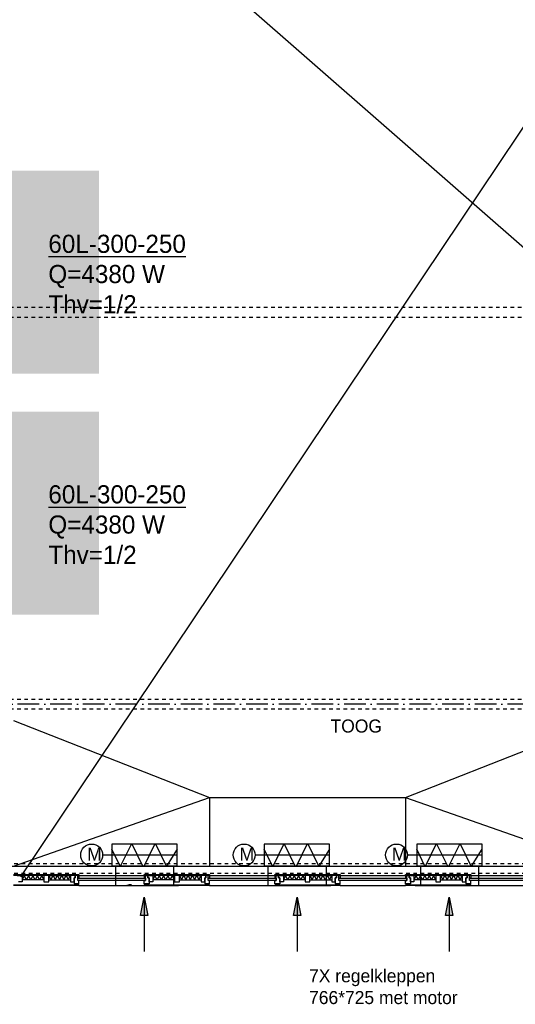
# Model space of a CAD drawing. Extents: x -41378 to 114803, y -24080 to 82188.
# Tile 41 of 137: x 29372 to 36202, y 11692 to 25264. Entities that reach past the tile are written whole.
import ezdxf

# ---------------------------------------------------------------- set-up
doc = ezdxf.new("R2010")
doc.units = 0
doc.header["$LTSCALE"] = 50
for name, pattern in [('DASHDOT', [9, 6, -1.5, 0, -1.5]), ('DOT2', [1.25, 0, -1.25]), ('HIDDEN', [2, 1, -1])]:
    doc.linetypes.add(name, pattern=pattern)
doc.layers.get('0').update_dxf_attribs({"linetype": 'CONTINUOUS'})
for name, color, linetype in [('AL$7----_STRAMIEN', 1, 'DASHDOT'), ('AL21K---_ISOLATIE', 1, 'CONTINUOUS'), ('AL23----_VLOEREN', 4, 'CONTINUOUS'), ('AL31----_BUITENKOZ', 7, 'CONTINUOUS'), ('AL32----_BINNENKOZ', 7, 'CONTINUOUS'), ('ALXOU---_GLAS', 7, 'CONTINUOUS'), ('MV-BINNENKOZIJN', 1, 'CONTINUOUS'), ('WI561---', 1, 'CONTINUOUS'), ('WL561---', 4, 'CONTINUOUS'), ('WL570---_TOEVOER', 3, 'CONTINUOUS'), ('WM570---', 1, 'CONTINUOUS')]:
    doc.layers.add(name, color=color, linetype=linetype)
doc.layers.get('0').freeze()
doc.styles.add('BURO-018', font='BUROFONT.shx', dxfattribs={"height": 90})
doc.styles.add('BURO-025', font='BUROFONT.shx', dxfattribs={"height": 250})

# ---------------------------------------------------------------- blocks, each defined once
blk = doc.blocks.new('CVHATCH4')
at = {"color": 0, "linetype": 'DOT2'}
blk.add_lwpolyline([(-0.5, 0, 1, 1, 0), (0.5, 0, 1, 1, 0)], format="xyseb", dxfattribs=at)
blk = doc.blocks.new('LU-PIJL5')
at = {"color": 0, "linetype": 'CONTINUOUS'}
for p, q in [((0, 0), (-7.5, 0)), ((-2.5, -0.5), (-2.5, 0.5)), ((-2.5, 0.5), (0, 0)), ((0, 0), (-2.5, -0.5))]:
    blk.add_line(p, q, dxfattribs=at)
blk.add_solid([(-2.5, 0.5), (-2.5, -0.5), (0, 0)], dxfattribs=at)
blk = doc.blocks.new('CVRINFO2')
at = {"color": 0, "linetype": 'CONTINUOUS', "style": 'BURO-025'}
for tag, p in [('CV_TEXT125', (0, 0)), ('CV_TEXT225', (0, -4.17)), ('CV_TEXT325', (0, -8.33)), ('CV_TEXT425', (0, -12.5))]:
    blk.add_attdef(tag, p, '', height=2.5, dxfattribs=at)

msp = doc.modelspace()

# ---------------------------------------------------------------- linework, layer by layer
at = {"layer": 'AL$7----_STRAMIEN', "color": 1}
msp.add_lwpolyline([(67449.7, 15827.3), (19691, 15827.3), (-1873.3, 15827.3)], dxfattribs=at)
at = {"layer": 'AL21K---_ISOLATIE', "color": 8, "linetype": 'CONTINUOUS'}
for p, q in [((29705, 13468.3), (29405.5, 13468.3)), ((29435.4, 13468.3), (29405.5, 13408.3)), ((29465.4, 13408.3), (29435.4, 13468.3)), ((29495.3, 13468.3), (29465.4, 13408.3)), ((29525.3, 13408.3), (29495.3, 13468.3)), ((29555.2, 13468.3), (29525.3, 13408.3)), ((29585.2, 13408.3), (29555.2, 13468.3)), ((29615.1, 13468.3), (29585.2, 13408.3)), ((29645.1, 13408.3), (29615.1, 13468.3)), ((29675, 13468.3), (29645.1, 13408.3)), ((29705, 13408.3), (29675, 13468.3)), ((29772, 13468.3), (30071.5, 13468.3)), ((29772, 13468.3), (29801.9, 13408.3)), ((29801.9, 13408.3), (29831.9, 13468.3)), ((29831.9, 13468.3), (29861.8, 13408.3)), ((29861.8, 13408.3), (29891.8, 13468.3)), ((29891.8, 13468.3), (29921.7, 13408.3)), ((29921.7, 13408.3), (29951.7, 13468.3)), ((29951.7, 13468.3), (29981.6, 13408.3)), ((29981.6, 13408.3), (30011.6, 13468.3)), ((30011.6, 13468.3), (30041.5, 13408.3)), ((30041.5, 13408.3), (30071.5, 13468.3)), ((31505, 13468.3), (31205.5, 13468.3)), ((31235.4, 13468.3), (31205.5, 13408.3)), ((31265.4, 13408.3), (31235.4, 13468.3)), ((31295.3, 13468.3), (31265.4, 13408.3)), ((31325.3, 13408.3), (31295.3, 13468.3)), ((31355.2, 13468.3), (31325.3, 13408.3)), ((31385.2, 13408.3), (31355.2, 13468.3)), ((31415.1, 13468.3), (31385.2, 13408.3)), ((31445.1, 13408.3), (31415.1, 13468.3)), ((31475, 13468.3), (31445.1, 13408.3)), ((31505, 13408.3), (31475, 13468.3)), ((31572, 13468.3), (31871.5, 13468.3)), ((31572, 13468.3), (31601.9, 13408.3)), ((31601.9, 13408.3), (31631.9, 13468.3)), ((31631.9, 13468.3), (31661.8, 13408.3)), ((31661.8, 13408.3), (31691.8, 13468.3)), ((31691.8, 13468.3), (31721.7, 13408.3)), ((31721.7, 13408.3), (31751.7, 13468.3)), ((31751.7, 13468.3), (31781.6, 13408.3)), ((31781.6, 13408.3), (31811.6, 13468.3)), ((31811.6, 13468.3), (31841.5, 13408.3)), ((31841.5, 13408.3), (31871.5, 13468.3)), ((33305, 13468.3), (33005.5, 13468.3)), ((33035.4, 13468.3), (33005.5, 13408.3)), ((33065.4, 13408.3), (33035.4, 13468.3)), ((33095.3, 13468.3), (33065.4, 13408.3)), ((33125.3, 13408.3), (33095.3, 13468.3)), ((33155.2, 13468.3), (33125.3, 13408.3)), ((33185.2, 13408.3), (33155.2, 13468.3)), ((33215.1, 13468.3), (33185.2, 13408.3)), ((33245.1, 13408.3), (33215.1, 13468.3)), ((33275, 13468.3), (33245.1, 13408.3)), ((33305, 13408.3), (33275, 13468.3)), ((33372, 13468.3), (33671.5, 13468.3)), ((33372, 13468.3), (33401.9, 13408.3)), ((33401.9, 13408.3), (33431.9, 13468.3)), ((33431.9, 13468.3), (33461.8, 13408.3)), ((33461.8, 13408.3), (33491.8, 13468.3)), ((33491.8, 13468.3), (33521.7, 13408.3)), ((33521.7, 13408.3), (33551.7, 13468.3)), ((33551.7, 13468.3), (33581.6, 13408.3)), ((33581.6, 13408.3), (33611.6, 13468.3)), ((33611.6, 13468.3), (33641.5, 13408.3)), ((33641.5, 13408.3), (33671.5, 13468.3)), ((35105, 13468.3), (34805.5, 13468.3)), ((34835.4, 13468.3), (34805.5, 13408.3)), ((34865.4, 13408.3), (34835.4, 13468.3)), ((34895.3, 13468.3), (34865.4, 13408.3)), ((34925.3, 13408.3), (34895.3, 13468.3)), ((34955.2, 13468.3), (34925.3, 13408.3)), ((34985.2, 13408.3), (34955.2, 13468.3)), ((35015.1, 13468.3), (34985.2, 13408.3)), ((35045.1, 13408.3), (35015.1, 13468.3)), ((35075, 13468.3), (35045.1, 13408.3)), ((35105, 13408.3), (35075, 13468.3)), ((35172, 13468.3), (35471.5, 13468.3)), ((35172, 13468.3), (35201.9, 13408.3)), ((35201.9, 13408.3), (35231.9, 13468.3)), ((35231.9, 13468.3), (35261.8, 13408.3)), ((35261.8, 13408.3), (35291.8, 13468.3)), ((35291.8, 13468.3), (35321.7, 13408.3)), ((35321.7, 13408.3), (35351.7, 13468.3)), ((35351.7, 13468.3), (35381.6, 13408.3)), ((35381.6, 13408.3), (35411.6, 13468.3)), ((35411.6, 13468.3), (35441.5, 13408.3)), ((35441.5, 13408.3), (35471.5, 13468.3)), ((29705, 13408.3), (29405.5, 13408.3)), ((29772, 13408.3), (30071.5, 13408.3)), ((31505, 13408.3), (31205.5, 13408.3)), ((31572, 13408.3), (31871.5, 13408.3)), ((33305, 13408.3), (33005.5, 13408.3)), ((33372, 13408.3), (33671.5, 13408.3)), ((35105, 13408.3), (34805.5, 13408.3)), ((35172, 13408.3), (35471.5, 13408.3))]:
    msp.add_line(p, q, dxfattribs=at)
at = {"layer": 'AL23----_VLOEREN', "color": 8}
for p, q in [((29388.5, 13447.3), (46193, 38527.3)), ((25037.4, 31997.8), (46193, 13479.8))]:
    msp.add_line(p, q, dxfattribs=at)
at = {"layer": 'AL31----_BUITENKOZ', "color": 8}
for p, q in [((29288.5, 13483.3), (30188.5, 13483.3)), ((30188.5, 13468.3), (29288.5, 13468.3)), ((29338.5, 13468.3), (29405.5, 13468.3)), ((29405.5, 13468.3), (29405.5, 13378.3)), ((29705, 13468.3), (29705, 13378.3)), ((29772, 13468.3), (29705, 13468.3)), ((29772, 13378.3), (29772, 13468.3)), ((30071.5, 13468.3), (30071.5, 13378.3)), ((30138.5, 13468.3), (30071.5, 13468.3)), ((30138.5, 13433.3), (30138.5, 13468.3)), ((30171.5, 13468.3), (30138.5, 13468.3)), ((30138.5, 13468.3), (30138.5, 13433.3)), ((30171.5, 13429.3), (30171.5, 13468.3)), ((30171.5, 13468.3), (30188.5, 13468.3)), ((30171.5, 13399.3), (30171.5, 13468.3)), ((30188.5, 13483.3), (30188.5, 13468.3)), ((30188.5, 13468.3), (31088.5, 13468.3)), ((30188.5, 13468.3), (30188.5, 13429.3)), ((31088.5, 13468.3), (31088.5, 13483.3)), ((31088.5, 13483.3), (31988.5, 13483.3)), ((31988.5, 13468.3), (31088.5, 13468.3)), ((31105.5, 13468.3), (31088.5, 13468.3)), ((31088.5, 13468.3), (31088.5, 13429.3)), ((31105.5, 13429.3), (31105.5, 13468.3)), ((31105.5, 13468.3), (31138.5, 13468.3)), ((31105.5, 13399.3), (31105.5, 13468.3)), ((31138.5, 13433.3), (31138.5, 13468.3)), ((31138.5, 13468.3), (31205.5, 13468.3)), ((31138.5, 13468.3), (31138.5, 13433.3)), ((31205.5, 13468.3), (31205.5, 13378.3)), ((31505, 13468.3), (31505, 13378.3)), ((31572, 13468.3), (31505, 13468.3)), ((31572, 13378.3), (31572, 13468.3)), ((31871.5, 13468.3), (31871.5, 13378.3)), ((31938.5, 13468.3), (31871.5, 13468.3)), ((31938.5, 13433.3), (31938.5, 13468.3)), ((31971.5, 13468.3), (31938.5, 13468.3)), ((31938.5, 13468.3), (31938.5, 13433.3)), ((31971.5, 13429.3), (31971.5, 13468.3)), ((31971.5, 13468.3), (31988.5, 13468.3)), ((31971.5, 13399.3), (31971.5, 13468.3)), ((31988.5, 13483.3), (31988.5, 13468.3)), ((31988.5, 13468.3), (32888.5, 13468.3)), ((31988.5, 13468.3), (31988.5, 13429.3)), ((32888.5, 13468.3), (32888.5, 13483.3)), ((32888.5, 13483.3), (33788.5, 13483.3)), ((33788.5, 13468.3), (32888.5, 13468.3)), ((32905.5, 13468.3), (32888.5, 13468.3)), ((32888.5, 13468.3), (32888.5, 13429.3)), ((32905.5, 13429.3), (32905.5, 13468.3)), ((32905.5, 13468.3), (32938.5, 13468.3)), ((32905.5, 13399.3), (32905.5, 13468.3)), ((32938.5, 13433.3), (32938.5, 13468.3)), ((32938.5, 13468.3), (33005.5, 13468.3)), ((32938.5, 13468.3), (32938.5, 13433.3)), ((33005.5, 13468.3), (33005.5, 13378.3)), ((33305, 13468.3), (33305, 13378.3)), ((33372, 13468.3), (33305, 13468.3)), ((33372, 13378.3), (33372, 13468.3)), ((33671.5, 13468.3), (33671.5, 13378.3)), ((33738.5, 13468.3), (33671.5, 13468.3)), ((33738.5, 13433.3), (33738.5, 13468.3)), ((33771.5, 13468.3), (33738.5, 13468.3)), ((33738.5, 13468.3), (33738.5, 13433.3)), ((33771.5, 13429.3), (33771.5, 13468.3)), ((33771.5, 13468.3), (33788.5, 13468.3)), ((33771.5, 13399.3), (33771.5, 13468.3)), ((33788.5, 13483.3), (33788.5, 13468.3)), ((33788.5, 13468.3), (34688.5, 13468.3)), ((33788.5, 13468.3), (33788.5, 13429.3)), ((34688.5, 13468.3), (34688.5, 13483.3)), ((34688.5, 13483.3), (35588.5, 13483.3)), ((35588.5, 13468.3), (34688.5, 13468.3)), ((34705.5, 13468.3), (34688.5, 13468.3)), ((34688.5, 13468.3), (34688.5, 13429.3)), ((34705.5, 13429.3), (34705.5, 13468.3)), ((34705.5, 13468.3), (34738.5, 13468.3)), ((34705.5, 13399.3), (34705.5, 13468.3)), ((34738.5, 13468.3), (34738.5, 13433.3)), ((34738.5, 13433.3), (34738.5, 13468.3)), ((34738.5, 13468.3), (34805.5, 13468.3)), ((34805.5, 13468.3), (34805.5, 13378.3)), ((35105, 13468.3), (35105, 13378.3)), ((35172, 13468.3), (35105, 13468.3)), ((35172, 13378.3), (35172, 13468.3)), ((35471.5, 13468.3), (35471.5, 13378.3)), ((35538.5, 13468.3), (35471.5, 13468.3)), ((35571.5, 13468.3), (35538.5, 13468.3)), ((35538.5, 13468.3), (35538.5, 13433.3)), ((35538.5, 13433.3), (35538.5, 13468.3)), ((35571.5, 13429.3), (35571.5, 13468.3)), ((35571.5, 13468.3), (35588.5, 13468.3)), ((35571.5, 13399.3), (35571.5, 13468.3)), ((35588.5, 13483.3), (35588.5, 13468.3)), ((35588.5, 13468.3), (36488.5, 13468.3)), ((35588.5, 13468.3), (35588.5, 13429.3)), ((29288.5, 13339.3), (30188.5, 13339.3)), ((30188.5, 13327.3), (29288.5, 13327.3)), ((29405.5, 13378.3), (29355.5, 13378.3)), ((29705, 13378.3), (29772, 13378.3)), ((30071.5, 13378.3), (30121.5, 13378.3)), ((30121.5, 13378.3), (30121.5, 13433.3)), ((30121.5, 13433.3), (30138.5, 13433.3)), ((30138.5, 13433.3), (30121.5, 13433.3)), ((30121.5, 13433.3), (30121.5, 13354.3)), ((30121.5, 13354.3), (30188.5, 13354.3)), ((30135.5, 13354.3), (30135.5, 13339.3)), ((30178.5, 13354.3), (30135.5, 13354.3)), ((30135.5, 13339.3), (30178.5, 13339.3)), ((30188.5, 13429.3), (30171.5, 13429.3)), ((30188.5, 13399.3), (30171.5, 13399.3)), ((30178.5, 13339.3), (30178.5, 13354.3)), ((30188.5, 13354.3), (30188.5, 13399.3)), ((30188.5, 13339.3), (30188.5, 13327.3)), ((30188.5, 13327.3), (31088.5, 13327.3)), ((30859.8, 13327.3), (30859.8, 13339.3)), ((30912.8, 13339.3), (30869.8, 13339.3)), ((31088.5, 13429.3), (31105.5, 13429.3)), ((31088.5, 13354.3), (31088.5, 13399.3)), ((31088.5, 13399.3), (31105.5, 13399.3)), ((31155.5, 13354.3), (31088.5, 13354.3)), ((31088.5, 13327.3), (31088.5, 13339.3)), ((31088.5, 13339.3), (31988.5, 13339.3)), ((31988.5, 13327.3), (31088.5, 13327.3)), ((31098.5, 13339.3), (31098.5, 13354.3)), ((31098.5, 13354.3), (31141.5, 13354.3)), ((31141.5, 13339.3), (31098.5, 13339.3)), ((31155.5, 13433.3), (31138.5, 13433.3)), ((31138.5, 13433.3), (31155.5, 13433.3)), ((31141.5, 13354.3), (31141.5, 13339.3)), ((31155.5, 13378.3), (31155.5, 13433.3)), ((31155.5, 13433.3), (31155.5, 13354.3)), ((31205.5, 13378.3), (31155.5, 13378.3)), ((31505, 13378.3), (31572, 13378.3)), ((31871.5, 13378.3), (31921.5, 13378.3)), ((31921.5, 13378.3), (31921.5, 13433.3)), ((31921.5, 13433.3), (31938.5, 13433.3)), ((31938.5, 13433.3), (31921.5, 13433.3)), ((31921.5, 13433.3), (31921.5, 13354.3)), ((31921.5, 13354.3), (31988.5, 13354.3)), ((31935.5, 13354.3), (31935.5, 13339.3)), ((31978.5, 13354.3), (31935.5, 13354.3)), ((31935.5, 13339.3), (31978.5, 13339.3)), ((31988.5, 13429.3), (31971.5, 13429.3)), ((31988.5, 13399.3), (31971.5, 13399.3)), ((31978.5, 13339.3), (31978.5, 13354.3)), ((31988.5, 13354.3), (31988.5, 13399.3)), ((31988.5, 13339.3), (31988.5, 13327.3)), ((31988.5, 13327.3), (32888.5, 13327.3)), ((32888.5, 13429.3), (32905.5, 13429.3)), ((32888.5, 13354.3), (32888.5, 13399.3)), ((32888.5, 13399.3), (32905.5, 13399.3)), ((32955.5, 13354.3), (32888.5, 13354.3)), ((32888.5, 13339.3), (33788.5, 13339.3)), ((33788.5, 13327.3), (32888.5, 13327.3)), ((32898.5, 13339.3), (32898.5, 13354.3)), ((32898.5, 13354.3), (32941.5, 13354.3)), ((32955.5, 13433.3), (32938.5, 13433.3)), ((32938.5, 13433.3), (32955.5, 13433.3)), ((32941.5, 13354.3), (32941.5, 13339.3)), ((32955.5, 13378.3), (32955.5, 13433.3)), ((32955.5, 13433.3), (32955.5, 13354.3)), ((33005.5, 13378.3), (32955.5, 13378.3)), ((33305, 13378.3), (33372, 13378.3)), ((33671.5, 13378.3), (33721.5, 13378.3)), ((33721.5, 13378.3), (33721.5, 13433.3)), ((33721.5, 13433.3), (33738.5, 13433.3)), ((33738.5, 13433.3), (33721.5, 13433.3)), ((33721.5, 13433.3), (33721.5, 13354.3)), ((33721.5, 13354.3), (33788.5, 13354.3)), ((33735.5, 13354.3), (33735.5, 13339.3)), ((33778.5, 13354.3), (33735.5, 13354.3)), ((33735.5, 13339.3), (33778.5, 13339.3)), ((33788.5, 13429.3), (33771.5, 13429.3)), ((33788.5, 13399.3), (33771.5, 13399.3)), ((33778.5, 13339.3), (33778.5, 13354.3)), ((33788.5, 13354.3), (33788.5, 13399.3)), ((33788.5, 13339.3), (33788.5, 13327.3)), ((33788.5, 13327.3), (34688.5, 13327.3)), ((34688.5, 13429.3), (34705.5, 13429.3)), ((34688.5, 13354.3), (34688.5, 13399.3)), ((34688.5, 13399.3), (34705.5, 13399.3)), ((34755.5, 13354.3), (34688.5, 13354.3)), ((34688.5, 13327.3), (34688.5, 13339.3)), ((34688.5, 13339.3), (35588.5, 13339.3)), ((35588.5, 13327.3), (34688.5, 13327.3)), ((34698.5, 13339.3), (34698.5, 13354.3)), ((34698.5, 13354.3), (34741.5, 13354.3)), ((34741.5, 13339.3), (34698.5, 13339.3)), ((34738.5, 13433.3), (34755.5, 13433.3)), ((34755.5, 13433.3), (34738.5, 13433.3)), ((34741.5, 13354.3), (34741.5, 13339.3)), ((34755.5, 13433.3), (34755.5, 13354.3)), ((34755.5, 13378.3), (34755.5, 13433.3)), ((34805.5, 13378.3), (34755.5, 13378.3)), ((35105, 13378.3), (35172, 13378.3)), ((35471.5, 13378.3), (35521.5, 13378.3)), ((35538.5, 13433.3), (35521.5, 13433.3)), ((35521.5, 13433.3), (35521.5, 13354.3)), ((35521.5, 13378.3), (35521.5, 13433.3)), ((35521.5, 13433.3), (35538.5, 13433.3)), ((35521.5, 13354.3), (35588.5, 13354.3)), ((35535.5, 13354.3), (35535.5, 13339.3)), ((35578.5, 13354.3), (35535.5, 13354.3)), ((35535.5, 13339.3), (35578.5, 13339.3)), ((35588.5, 13429.3), (35571.5, 13429.3)), ((35588.5, 13399.3), (35571.5, 13399.3)), ((35578.5, 13339.3), (35578.5, 13354.3)), ((35588.5, 13354.3), (35588.5, 13399.3)), ((35588.5, 13339.3), (35588.5, 13327.3)), ((35588.5, 13327.3), (36488.5, 13327.3))]:
    msp.add_line(p, q, dxfattribs=at)
at = {"layer": 'AL32----_BINNENKOZ', "color": 8}
for p, q in [((29288.5, 15605.3), (31988.5, 14543.9)), ((34688.5, 14543.9), (37391, 15605.3)), ((29288.5, 13595.9), (31988.5, 14543.9)), ((31988.5, 14543.9), (34688.5, 14543.9)), ((31988.5, 14543.9), (31988.5, 13595.9)), ((34688.5, 14543.9), (37391, 13595.9)), ((34688.5, 14543.9), (34688.5, 13595.9)), ((28363.5, 13595.9), (46193, 13595.9))]:
    msp.add_line(p, q, dxfattribs=at)
at = {"layer": 'ALXOU---_GLAS', "color": 8}
for p, q in [((30171.5, 13399.3), (30171.5, 13429.3)), ((30171.5, 13429.3), (31105.5, 13429.3)), ((31105.5, 13399.3), (30171.5, 13399.3)), ((31105.5, 13429.3), (31105.5, 13399.3)), ((31971.5, 13399.3), (31971.5, 13429.3)), ((31971.5, 13429.3), (32905.5, 13429.3)), ((32905.5, 13399.3), (31971.5, 13399.3)), ((32905.5, 13429.3), (32905.5, 13399.3)), ((33771.5, 13399.3), (33771.5, 13429.3)), ((33771.5, 13429.3), (34705.5, 13429.3)), ((34705.5, 13399.3), (33771.5, 13399.3)), ((34705.5, 13429.3), (34705.5, 13399.3)), ((35571.5, 13399.3), (35571.5, 13429.3)), ((35571.5, 13429.3), (36505.5, 13429.3)), ((36505.5, 13399.3), (35571.5, 13399.3))]:
    msp.add_line(p, q, dxfattribs=at)
at = {"layer": 'MV-BINNENKOZIJN', "color": 2, "linetype": 'HIDDEN'}
for p, q in [((45386, 21294.8), (20396.4, 21294.8)), ((45386, 21159.8), (20396.4, 21159.8)), ((45747.2, 13629.8), (15733, 13629.8)), ((45747.2, 13494.8), (15733, 13494.8))]:
    msp.add_line(p, q, dxfattribs=at)
for points in [[(45386, 15894.8), (20396.4, 15894.8)], [(45386, 15759.8), (20396.4, 15759.8)]]:
    msp.add_lwpolyline(points, dxfattribs=at)
at = {"layer": 'WL570---_TOEVOER'}
for p, q in [((30643.3, 13898.5), (30643.3, 13598.5)), ((31543.3, 13898.5), (30643.3, 13898.5)), ((30762.9, 13597), (30910.9, 13898.5)), ((31070.3, 13597), (30922.3, 13898.5)), ((31087.4, 13597), (31235.4, 13898.5)), ((31394.8, 13597), (31246.8, 13898.5)), ((31543.3, 13598.5), (31543.3, 13898.5)), ((33643.3, 13898.5), (32743.3, 13898.5)), ((32743.3, 13898.5), (32743.3, 13598.5)), ((32862.9, 13597), (33010.9, 13898.5)), ((33170.3, 13597), (33022.3, 13898.5)), ((33187.4, 13597), (33335.4, 13898.5)), ((33494.8, 13597), (33346.8, 13898.5)), ((33643.3, 13598.5), (33643.3, 13898.5)), ((35743.3, 13898.5), (34843.3, 13898.5)), ((34843.3, 13898.5), (34843.3, 13598.5)), ((34962.9, 13597), (35110.9, 13898.5)), ((35270.3, 13597), (35122.3, 13898.5)), ((35287.4, 13597), (35435.4, 13898.5)), ((35594.8, 13597), (35446.8, 13898.5)), ((35743.3, 13598.5), (35743.3, 13898.5)), ((30757.2, 13597), (30643.3, 13828.9)), ((31542.8, 13830.2), (31394.8, 13597)), ((32857.2, 13597), (32743.3, 13828.9)), ((33642.8, 13830.2), (33494.8, 13597)), ((34957.2, 13597), (34843.3, 13828.9)), ((35742.8, 13830.2), (35594.8, 13597)), ((30643.3, 13598.5), (31543.3, 13598.5)), ((30693.3, 13598.3), (30693.3, 13327.3)), ((31493.3, 13598.3), (31493.3, 13327.3)), ((32743.3, 13598.5), (33643.3, 13598.5)), ((32793.3, 13598.3), (32793.3, 13327.3)), ((33593.3, 13598.3), (33593.3, 13327.3)), ((34843.3, 13598.5), (35743.3, 13598.5)), ((34893.3, 13598.3), (34893.3, 13327.3)), ((35693.3, 13598.3), (35693.3, 13327.3)), ((30621.9, 13328), (31558.4, 13328)), ((32721.9, 13328), (33658.4, 13328)), ((34821.9, 13328), (35758.4, 13328))]:
    msp.add_line(p, q, dxfattribs=at)
at = {"layer": 'WL570---_TOEVOER', "color": 1}
for p, q in [((31542.8, 13748.5), (30512.4, 13748.5)), ((33642.8, 13748.5), (32612.4, 13748.5)), ((35742.8, 13748.5), (34712.4, 13748.5))]:
    msp.add_line(p, q, dxfattribs=at)
at = {"layer": 'WL570---_TOEVOER'}
for centre in [(30364.4, 13750.6), (32464.4, 13750.6), (34564.4, 13750.6)]:
    msp.add_circle(centre, 150.9, dxfattribs=at)

# ---------------------------------------------------------------- block references
at = {"layer": 'WI561---'}
ref = msp.add_blockref('CVRINFO2', (29766.7, 22049.8), dxfattribs=dict(at, xscale=100, yscale=100, zscale=100))
ref.add_attrib('CV_TEXT125', '%%u60L-300-250', (29766.7, 22049.8), dxfattribs={"layer": '0', "color": 2, "linetype": 'CONTINUOUS', "height": 250, "style": 'BURO-025'})
ref.add_attrib('CV_TEXT225', 'Q=4380 W', (29766.7, 21633.2), dxfattribs={"layer": '0', "color": 2, "linetype": 'CONTINUOUS', "height": 250, "style": 'BURO-025'})
ref.add_attrib('CV_TEXT325', 'Thv=1/2', (29766.7, 21216.5), dxfattribs={"layer": '0', "color": 2, "linetype": 'CONTINUOUS', "height": 250, "style": 'BURO-025'})
ref = msp.add_blockref('CVRINFO2', (29766.7, 18596.6), dxfattribs=dict(at, xscale=100, yscale=100, zscale=100))
ref.add_attrib('CV_TEXT125', '%%u60L-300-250', (29766.7, 18596.6), dxfattribs={"layer": '0', "color": 2, "linetype": 'CONTINUOUS', "height": 250, "style": 'BURO-025'})
ref.add_attrib('CV_TEXT225', 'Q=4380 W', (29766.7, 18180), dxfattribs={"layer": '0', "color": 2, "linetype": 'CONTINUOUS', "height": 250, "style": 'BURO-025'})
ref.add_attrib('CV_TEXT325', 'Thv=1/2', (29766.7, 17763.3), dxfattribs={"layer": '0', "color": 2, "linetype": 'CONTINUOUS', "height": 250, "style": 'BURO-025'})
at = {"layer": 'WL561---', "xscale": 2800, "yscale": 150, "zscale": 2800, "rotation": 270.0000000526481}
for p in [(29063, 21785.2), (29063, 18461.4)]:
    msp.add_blockref('CVHATCH4', p, dxfattribs=at)
at = {"layer": 'WL570---_TOEVOER', "xscale": 100, "yscale": 100, "zscale": 100, "rotation": 90}
for p in [(31087.8, 13168.2), (33195.6, 13168.2), (35290.8, 13168.2)]:
    msp.add_blockref('LU-PIJL5', p, dxfattribs=at)

# ---------------------------------------------------------------- texts
at = {"layer": 'WL570---_TOEVOER', "color": 1, "style": 'BURO-018'}
for s, p in [('M', (30301.8, 13670.9)), ('M', (32401.8, 13670.9)), ('M', (34501.8, 13670.9)), ('7X regelkleppen', (33359.7, 11995.1)), ('766*725 met motor', (33359.7, 11695.1))]:
    msp.add_text(s, height=180, dxfattribs=at).set_placement(p)
at = {"layer": 'WM570---', "color": 1, "style": 'BURO-018'}
msp.add_text('TOOG', height=180, dxfattribs=at).set_placement((33655.7, 15437.8))

doc.saveas('drawing.dxf')
